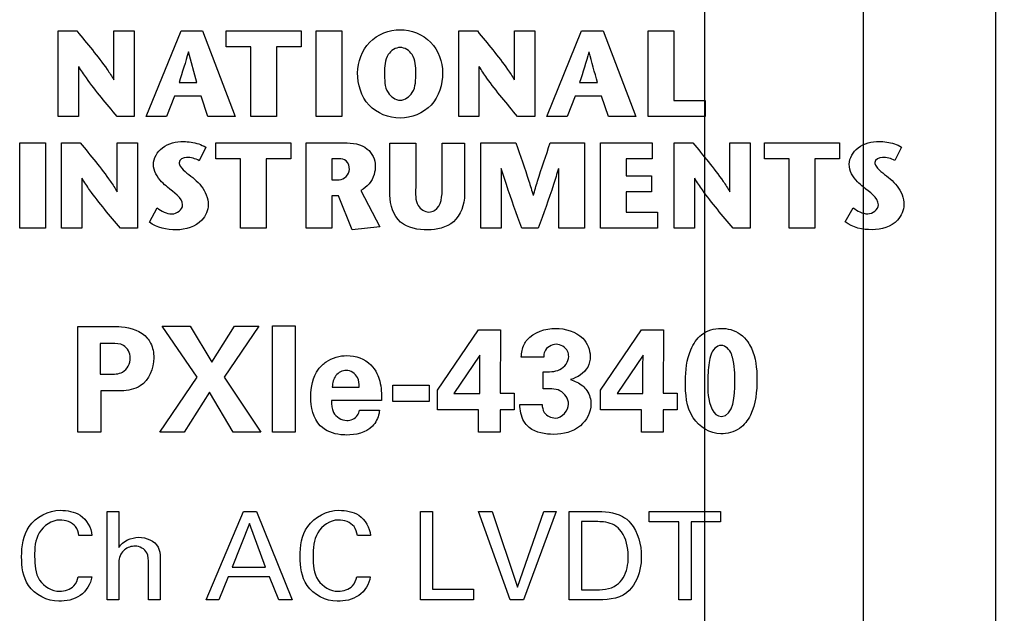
# Model space of a CAD drawing. Header units: inches. Extents: x 0 to 34, y 0 to 22.
# Tile 26 of 43: x 6.799 to 7.917, y 14.588 to 15.262. Entities that reach past the tile are written whole.
import ezdxf

# ---------------------------------------------------------------- set-up
doc = ezdxf.new("R2010")
doc.units = ezdxf.units.IN
doc.header["$LTSCALE"] = 1.87
doc.header["$MEASUREMENT"] = 0
doc.layers.get('0').update_dxf_attribs({"linetype": 'CONTINUOUS'})
doc.layers.add('DIMENSIONS', color=7, linetype='CONTINUOUS')
doc.styles.get("Standard").update_dxf_attribs({"font": 'txt', "width": 0.8})
doc.dimstyles.new('DIMSTYLE_2', dxfattribs={"dimtxt": 0.125, "dimasz": 0.18, "dimexe": 0.125, "dimexo": 0.0625, "dimgap": 0.03125, "dimtad": 0, "dimtih": 1, "dimtoh": 1, "dimlfac": 0.5, "dimzin": 4, "dimdsep": 46, "dimtxsty": 'STANDARD', "dimblk": '_FILLED', "dimblk1": '_FILLED', "dimblk2": '_FILLED', "dimcen": 0.09, "dimadec": 0, "dimazin": 0, "dimtp": 0.001, "dimtm": 0.001, "dimtfac": 1, "dimtofl": 0, "dimtmove": 0, "dimatfit": 3, "dimldrblk": '_FILLED', "dimfxl": 1, "dimtolj": 1, "dimtzin": 4, "dimarcsym": 0})

# ---------------------------------------------------------------- blocks, each defined once
blk = doc.blocks.new('*D14')
at = {"layer": 'DIMENSIONS', "color": 2, "linetype": 'CONTINUOUS'}
blk.add_line((7.7507, 15.8098), (8.6147, 15.8098), dxfattribs=at)
at = {"layer": 'DIMENSIONS', "color": 2, "linetype": 'CONTINUOUS', "insert": (8.6772, 15.8723), "char_height": 0.125, "width": 1.225, "attachment_point": 1, "line_spacing_factor": 0.9}
blk.add_mtext('4.82{\\Ftxt.shx;\\W1.000000;\\H0.125000; }[122.4]', dxfattribs=at)
blk = doc.blocks.new('_FILLED')
at = {"color": 0, "linetype": 'BYBLOCK'}
blk.add_solid([(0, 0), (-1, 0.1736), (-1, -0.1736)], dxfattribs=at)
blk = doc.blocks.new('*D30')
at = {"layer": 'DIMENSIONS', "color": 2, "linetype": 'CONTINUOUS'}
blk.add_line((7.5772, 14.5643), (7.5772, 16.7413), dxfattribs=at)
at = {"layer": 'DIMENSIONS', "color": 2, "linetype": 'CONTINUOUS', "insert": (7.5147, 16.8038), "char_height": 0.125, "width": 1.225, "attachment_point": 1, "rotation": 90, "line_spacing_factor": 0.9}
blk.add_mtext('2X .32{\\Ftxt.shx;\\W1.000000;\\H0.125000; }[8.1]', dxfattribs=at)
blk = doc.blocks.new('*D31')
at = {"layer": 'DIMENSIONS', "color": 2, "linetype": 'CONTINUOUS'}
blk.add_line((7.7572, 14.5643), (7.7572, 16.7413), dxfattribs=at)
at = {"layer": 'DIMENSIONS', "color": 2, "linetype": 'CONTINUOUS', "insert": (7.6947, 16.8038), "char_height": 0.125, "width": 1.325, "attachment_point": 1, "rotation": 90, "line_spacing_factor": 0.9}
blk.add_mtext('2X .41{\\Ftxt.shx;\\W1.000000;\\H0.125000; }[10.4]', dxfattribs=at)

msp = doc.modelspace()

# ---------------------------------------------------------------- linework, layer by layer
at = {"color": 7, "linetype": 'CONTINUOUS'}
msp.add_line((7.9072, 15.9938), (7.9072, 5.9858), dxfattribs=at)
at = {"color": 40, "linetype": 'CONTINUOUS'}
for p, q in [((6.8427, 15.1523), (6.8427, 15.2493)), ((6.8427, 15.2493), (6.8638, 15.2493)), ((6.9059, 15.1937), (6.9059, 15.2493)), ((6.9059, 15.2493), (6.9289, 15.2493)), ((6.9289, 15.2493), (6.9289, 15.1523)), ((6.9426, 15.1523), (6.9821, 15.2493)), ((6.9821, 15.2493), (7.0066, 15.2493)), ((7.0066, 15.2493), (7.0436, 15.1523)), ((7.0334, 15.2312), (7.0334, 15.2493)), ((7.0334, 15.2493), (7.1186, 15.2493)), ((7.1186, 15.2493), (7.1186, 15.2312)), ((7.1354, 15.1523), (7.1354, 15.2493)), ((7.1354, 15.2493), (7.1647, 15.2493)), ((7.1647, 15.2493), (7.1647, 15.1523)), ((7.2975, 15.1523), (7.2975, 15.2493)), ((7.2975, 15.2493), (7.3187, 15.2493)), ((7.3609, 15.1937), (7.3609, 15.2493)), ((7.3609, 15.2493), (7.3839, 15.2493)), ((7.3839, 15.2493), (7.3839, 15.1523)), ((7.3976, 15.1523), (7.4371, 15.2493)), ((7.4371, 15.2493), (7.4617, 15.2493)), ((7.4617, 15.2493), (7.4985, 15.1523)), ((7.5128, 15.1523), (7.5128, 15.2493)), ((7.5128, 15.2493), (7.542, 15.2493)), ((7.542, 15.2493), (7.542, 15.1705)), ((7.0001, 15.1908), (6.9907, 15.2255)), ((7.0614, 15.2312), (7.0334, 15.2312)), ((7.0614, 15.1523), (7.0614, 15.2312)), ((7.0906, 15.2312), (7.0906, 15.1523)), ((7.1186, 15.2312), (7.0906, 15.2312)), ((6.8656, 15.2091), (6.8656, 15.1523)), ((7.3205, 15.2091), (7.3205, 15.1523)), ((6.9798, 15.1908), (7.0001, 15.1908)), ((7.4348, 15.1908), (7.4552, 15.1908)), ((6.9748, 15.1754), (6.9655, 15.1523)), ((7.0048, 15.1754), (6.9748, 15.1754)), ((7.0125, 15.1523), (7.0048, 15.1754)), ((7.4298, 15.1754), (7.4205, 15.1523)), ((7.4598, 15.1754), (7.4298, 15.1754)), ((7.4675, 15.1523), (7.4598, 15.1754)), ((7.542, 15.1705), (7.5775, 15.1705)), ((7.5775, 15.1705), (7.5775, 15.1523)), ((6.8656, 15.1523), (6.8427, 15.1523)), ((6.9289, 15.1523), (6.9094, 15.1523)), ((6.9655, 15.1523), (6.9426, 15.1523)), ((7.0436, 15.1523), (7.0125, 15.1523)), ((7.0906, 15.1523), (7.0614, 15.1523)), ((7.1647, 15.1523), (7.1354, 15.1523)), ((7.3205, 15.1523), (7.2975, 15.1523)), ((7.3839, 15.1523), (7.3643, 15.1523)), ((7.4205, 15.1523), (7.3976, 15.1523)), ((7.4985, 15.1523), (7.4675, 15.1523)), ((7.5775, 15.1523), (7.5128, 15.1523)), ((6.7988, 15.0252), (6.7988, 15.1223)), ((6.7988, 15.1223), (6.828, 15.1223)), ((6.828, 15.1223), (6.828, 15.0252)), ((6.8464, 15.0252), (6.8464, 15.1223)), ((6.8464, 15.1223), (6.8676, 15.1223)), ((6.9097, 15.0667), (6.9097, 15.1223)), ((6.9097, 15.1223), (6.9327, 15.1223)), ((6.9327, 15.1223), (6.9327, 15.0252)), ((7.0216, 15.1041), (7.0216, 15.1223)), ((7.0216, 15.1223), (7.1068, 15.1223)), ((7.1068, 15.1223), (7.1068, 15.1041)), ((7.1242, 15.0252), (7.1242, 15.1223)), ((7.1242, 15.1223), (7.1674, 15.1223)), ((7.2194, 15.0628), (7.2194, 15.1221)), ((7.2194, 15.1221), (7.2486, 15.1221)), ((7.2486, 15.1221), (7.2486, 15.0714)), ((7.2788, 15.0718), (7.2788, 15.1221)), ((7.2788, 15.1221), (7.3041, 15.1221)), ((7.3041, 15.1221), (7.3041, 15.0635)), ((7.3227, 15.0252), (7.3227, 15.1223)), ((7.3227, 15.1223), (7.3623, 15.1223)), ((7.4015, 15.1223), (7.4403, 15.1223)), ((7.4403, 15.1223), (7.4403, 15.0252)), ((7.4584, 15.0252), (7.4584, 15.1222)), ((7.4584, 15.1222), (7.5173, 15.1222)), ((7.5173, 15.1222), (7.5173, 15.1041)), ((7.5423, 15.0252), (7.5423, 15.1223)), ((7.5423, 15.1223), (7.5635, 15.1223)), ((7.6056, 15.0667), (7.6056, 15.1223)), ((7.6056, 15.1223), (7.6287, 15.1223)), ((7.6287, 15.1223), (7.6287, 15.0252)), ((7.6449, 15.1041), (7.6449, 15.1223)), ((7.6449, 15.1223), (7.7302, 15.1223)), ((7.7302, 15.1223), (7.7302, 15.1041)), ((7.0101, 15.1173), (7.0026, 15.102)), ((7.8004, 15.1174), (7.7929, 15.1022)), ((7.0496, 15.1041), (7.0216, 15.1041)), ((7.0496, 15.0252), (7.0496, 15.1041)), ((7.0788, 15.1041), (7.0788, 15.0252)), ((7.1068, 15.1041), (7.0788, 15.1041)), ((7.1535, 15.1041), (7.1535, 15.0803)), ((7.1612, 15.1041), (7.1535, 15.1041)), ((7.4877, 15.1041), (7.4877, 15.085)), ((7.5173, 15.1041), (7.4877, 15.1041)), ((7.6729, 15.1041), (7.6449, 15.1041)), ((7.6729, 15.0252), (7.6729, 15.1041)), ((7.7021, 15.1041), (7.7021, 15.0252)), ((7.7302, 15.1041), (7.7021, 15.1041)), ((7.3456, 15.0932), (7.3456, 15.0252)), ((7.4111, 15.0252), (7.4111, 15.0932)), ((6.8694, 15.0821), (6.8694, 15.0252)), ((7.1535, 15.0803), (7.1618, 15.0803)), ((7.4877, 15.085), (7.5166, 15.085)), ((7.5166, 15.085), (7.5166, 15.0668)), ((7.5653, 15.0821), (7.5653, 15.0252)), ((7.1864, 15.0683), (7.2078, 15.0268)), ((7.4877, 15.0668), (7.4877, 15.0434)), ((7.5166, 15.0668), (7.4877, 15.0668)), ((7.1535, 15.062), (7.1535, 15.0252)), ((7.161, 15.062), (7.1535, 15.062)), ((7.1765, 15.0236), (7.161, 15.062)), ((6.9462, 15.0323), (6.955, 15.0484)), ((7.4877, 15.0434), (7.5232, 15.0434)), ((7.5232, 15.0434), (7.5232, 15.0252)), ((7.7366, 15.0325), (7.7454, 15.0485)), ((6.828, 15.0252), (6.7988, 15.0252)), ((6.8694, 15.0252), (6.8464, 15.0252)), ((6.9327, 15.0252), (6.9132, 15.0252)), ((7.0788, 15.0252), (7.0496, 15.0252)), ((7.1535, 15.0252), (7.1242, 15.0252)), ((7.2078, 15.0268), (7.1765, 15.0236)), ((7.3456, 15.0252), (7.3227, 15.0252)), ((7.3878, 15.0252), (7.3693, 15.0252)), ((7.4403, 15.0252), (7.4111, 15.0252)), ((7.5232, 15.0252), (7.4584, 15.0252)), ((7.5653, 15.0252), (7.5423, 15.0252)), ((7.6287, 15.0252), (7.6091, 15.0252)), ((7.7021, 15.0252), (7.6729, 15.0252)), ((6.8648, 14.7937), (6.8648, 14.9138)), ((6.8648, 14.9138), (6.9019, 14.9138)), ((7.0003, 14.856), (6.9608, 14.9141)), ((6.9608, 14.9141), (6.9926, 14.9141)), ((6.9926, 14.9141), (7.0169, 14.8732)), ((7.0169, 14.8732), (7.0429, 14.9141)), ((7.0706, 14.9141), (7.0309, 14.8562)), ((7.0429, 14.9141), (7.0706, 14.9141)), ((7.0861, 14.7937), (7.0861, 14.9145)), ((7.0861, 14.9145), (7.1119, 14.9145)), ((7.1119, 14.9145), (7.1119, 14.7937)), ((7.2733, 14.8415), (7.3199, 14.91)), ((7.3199, 14.91), (7.3448, 14.91)), ((7.3448, 14.91), (7.3446, 14.8382)), ((7.4587, 14.8415), (7.5053, 14.91)), ((7.5053, 14.91), (7.5301, 14.91)), ((7.5301, 14.91), (7.5299, 14.8382)), ((6.8903, 14.8943), (6.8903, 14.8597)), ((6.9033, 14.8943), (6.8903, 14.8943)), ((7.3216, 14.8812), (7.292, 14.8377)), ((7.3213, 14.8683), (7.3216, 14.8812)), ((7.394, 14.879), (7.3685, 14.879)), ((7.5069, 14.8812), (7.4773, 14.8377)), ((7.5066, 14.8683), (7.5069, 14.8812)), ((7.3213, 14.8377), (7.3213, 14.8683)), ((7.5066, 14.8377), (7.5066, 14.8683)), ((6.8903, 14.8597), (6.9006, 14.8597)), ((6.958, 14.7937), (7.0003, 14.856)), ((7.0309, 14.8562), (7.0729, 14.7937)), ((7.3936, 14.8428), (7.3936, 14.8623)), ((7.1539, 14.845), (7.1845, 14.845)), ((7.2225, 14.8284), (7.2225, 14.8472)), ((7.2225, 14.8472), (7.2638, 14.8472)), ((7.2638, 14.8472), (7.2638, 14.8284)), ((7.2733, 14.819), (7.2733, 14.8415)), ((7.4587, 14.819), (7.4587, 14.8415)), ((6.8909, 14.8405), (6.8909, 14.7937)), ((6.9084, 14.8405), (6.8909, 14.8405)), ((7.0144, 14.839), (6.9856, 14.7937)), ((7.0413, 14.7937), (7.0144, 14.839)), ((7.292, 14.8377), (7.3213, 14.8377)), ((7.3446, 14.8382), (7.3604, 14.8382)), ((7.3604, 14.8382), (7.3604, 14.819)), ((7.4773, 14.8377), (7.5066, 14.8377)), ((7.5299, 14.8382), (7.5458, 14.8382)), ((7.5458, 14.8382), (7.5458, 14.819)), ((7.2096, 14.8295), (7.1531, 14.8295)), ((7.2638, 14.8284), (7.2225, 14.8284)), ((7.3199, 14.819), (7.2733, 14.819)), ((7.3199, 14.7937), (7.3199, 14.819)), ((7.3446, 14.819), (7.3446, 14.7937)), ((7.3604, 14.819), (7.3446, 14.819)), ((7.367, 14.8253), (7.3923, 14.8253)), ((7.5053, 14.819), (7.4587, 14.819)), ((7.5053, 14.7937), (7.5053, 14.819)), ((7.5299, 14.819), (7.5299, 14.7937)), ((7.5458, 14.819), (7.5299, 14.819)), ((7.1849, 14.8187), (7.2074, 14.8187)), ((6.8909, 14.7937), (6.8648, 14.7937)), ((6.9856, 14.7937), (6.958, 14.7937)), ((7.0729, 14.7937), (7.0413, 14.7937)), ((7.1119, 14.7937), (7.0861, 14.7937)), ((7.3446, 14.7937), (7.3199, 14.7937)), ((7.5299, 14.7937), (7.5053, 14.7937)), ((6.8982, 14.6032), (6.8982, 14.7035)), ((6.8982, 14.7035), (6.9114, 14.7035)), ((6.9114, 14.7035), (6.9114, 14.6627)), ((7.0107, 14.6032), (7.0529, 14.7036)), ((7.0529, 14.7036), (7.0678, 14.7036)), ((7.0678, 14.7036), (7.1084, 14.6032)), ((7.2539, 14.6032), (7.2539, 14.7036)), ((7.2539, 14.7036), (7.2676, 14.7036)), ((7.2676, 14.7036), (7.2676, 14.6156)), ((7.3558, 14.6032), (7.3201, 14.7036)), ((7.3201, 14.7036), (7.3355, 14.7036)), ((7.3355, 14.7036), (7.3641, 14.6178)), ((7.3641, 14.6178), (7.3941, 14.7036)), ((7.4081, 14.7036), (7.3711, 14.6032)), ((7.3941, 14.7036), (7.4081, 14.7036)), ((7.4231, 14.6032), (7.4231, 14.7036)), ((7.4231, 14.7036), (7.4521, 14.7036)), ((7.514, 14.6918), (7.514, 14.7036)), ((7.514, 14.7036), (7.595, 14.7036)), ((7.595, 14.7036), (7.595, 14.6918)), ((7.0598, 14.6899), (7.0403, 14.6406)), ((7.0782, 14.6406), (7.0598, 14.6899)), ((7.4369, 14.6921), (7.4369, 14.6146)), ((7.4536, 14.6921), (7.4369, 14.6921)), ((7.5477, 14.6918), (7.514, 14.6918)), ((7.5477, 14.6032), (7.5477, 14.6918)), ((7.5614, 14.6918), (7.5614, 14.6032)), ((7.595, 14.6918), (7.5614, 14.6918)), ((6.8809, 14.6765), (6.866, 14.6765)), ((7.1973, 14.6765), (7.1824, 14.6765)), ((6.9114, 14.6402), (6.9114, 14.6032)), ((6.945, 14.6032), (6.945, 14.6445)), ((6.9584, 14.6469), (6.9584, 14.6032)), ((7.0403, 14.6406), (7.0782, 14.6406)), ((6.8653, 14.6296), (6.8806, 14.6296)), ((7.0358, 14.6294), (7.025, 14.6032)), ((7.0824, 14.6294), (7.0358, 14.6294)), ((7.0933, 14.6032), (7.0824, 14.6294)), ((7.1817, 14.6296), (7.197, 14.6296)), ((7.2676, 14.6156), (7.3143, 14.6156)), ((7.3143, 14.6156), (7.3143, 14.6032)), ((7.4369, 14.6146), (7.4506, 14.6146)), ((6.9114, 14.6032), (6.8982, 14.6032)), ((6.9584, 14.6032), (6.945, 14.6032)), ((7.025, 14.6032), (7.0107, 14.6032)), ((7.1084, 14.6032), (7.0933, 14.6032)), ((7.3143, 14.6032), (7.2539, 14.6032)), ((7.3711, 14.6032), (7.3558, 14.6032)), ((7.4513, 14.6032), (7.4231, 14.6032)), ((7.5614, 14.6032), (7.5477, 14.6032))]:
    msp.add_line(p, q, dxfattribs=at)
for points, knots in [([(6.8638, 15.2493), (6.8755, 15.235), (6.8904, 15.2172), (6.9035, 15.1979), (6.9057, 15.1937)], [0, 0, 0, 0, 0.798973, 1, 1, 1, 1]), ([(7.1827, 15.2017), (7.1827, 15.2142), (7.1922, 15.2405), (7.2185, 15.2508), (7.231, 15.2508)], [0, 0, 0, 0, 0.499077, 1, 1, 1, 1]), ([(7.231, 15.2508), (7.2434, 15.2508), (7.2697, 15.2405), (7.2792, 15.2142), (7.2792, 15.2017)], [0, 0, 0, 0, 0.500589, 1, 1, 1, 1]), ([(7.3187, 15.2493), (7.3304, 15.235), (7.3453, 15.2172), (7.3584, 15.1979), (7.3605, 15.1937)], [0, 0, 0, 0, 0.799129, 1, 1, 1, 1]), ([(7.231, 15.2306), (7.2257, 15.2306), (7.2134, 15.2223), (7.2133, 15.2088), (7.2133, 15.2017)], [0, 0, 0, 0, 0.424661, 1, 1, 1, 1]), ([(7.2487, 15.2017), (7.2487, 15.2088), (7.2486, 15.2223), (7.2362, 15.2306), (7.231, 15.2306)], [0, 0, 0, 0, 0.575036, 1, 1, 1, 1]), ([(6.9094, 15.1523), (6.8975, 15.1666), (6.882, 15.1848), (6.8685, 15.2046), (6.8659, 15.2091)], [0, 0, 0, 0, 0.779649, 1, 1, 1, 1]), ([(7.231, 15.1504), (7.2182, 15.1504), (7.1906, 15.161), (7.1827, 15.1888), (7.1827, 15.2017)], [0, 0, 0, 0, 0.497222, 1, 1, 1, 1]), ([(7.2133, 15.2017), (7.2133, 15.1941), (7.2128, 15.1801), (7.2256, 15.1707), (7.231, 15.1707)], [0, 0, 0, 0, 0.583244, 1, 1, 1, 1]), ([(7.231, 15.1707), (7.2364, 15.1707), (7.2491, 15.1801), (7.2487, 15.1941), (7.2487, 15.2017)], [0, 0, 0, 0, 0.416437, 1, 1, 1, 1]), ([(7.2792, 15.2017), (7.2792, 15.1888), (7.2713, 15.1611), (7.2437, 15.1504), (7.231, 15.1504)], [0, 0, 0, 0, 0.503024, 1, 1, 1, 1]), ([(7.3643, 15.1523), (7.3524, 15.1666), (7.3369, 15.1848), (7.3234, 15.2045), (7.3208, 15.2091)], [0, 0, 0, 0, 0.779934, 1, 1, 1, 1]), ([(6.8676, 15.1223), (6.8793, 15.1079), (6.8942, 15.0901), (6.9072, 15.0708), (6.9094, 15.0667)], [0, 0, 0, 0, 0.798803, 1, 1, 1, 1]), ([(6.9508, 15.0978), (6.9508, 15.1049), (6.9601, 15.1203), (6.9765, 15.1238), (6.9848, 15.1238)], [0, 0, 0, 0, 0.46144, 1, 1, 1, 1]), ([(6.9848, 15.1238), (6.9877, 15.1238), (6.9964, 15.123), (7.0052, 15.1205), (7.0101, 15.1173)], [0, 0, 0, 0, 0.331681, 1, 1, 1, 1]), ([(7.1674, 15.1223), (7.1765, 15.1223), (7.1945, 15.1203), (7.2027, 15.1033), (7.2027, 15.0963)], [0, 0, 0, 0, 0.563686, 1, 1, 1, 1]), ([(7.3623, 15.1223), (7.3674, 15.1079), (7.3744, 15.0881), (7.3805, 15.068), (7.3821, 15.0625)], [0, 0, 0, 0, 0.729141, 1, 1, 1, 1]), ([(7.3823, 15.0625), (7.3838, 15.068), (7.3897, 15.0881), (7.3966, 15.1078), (7.4015, 15.1223)], [0, 0, 0, 0, 0.270781, 1, 1, 1, 1]), ([(7.5635, 15.1223), (7.5752, 15.1079), (7.5901, 15.0901), (7.6032, 15.0708), (7.6054, 15.0667)], [0, 0, 0, 0, 0.798891, 1, 1, 1, 1]), ([(7.7411, 15.0979), (7.7411, 15.105), (7.7504, 15.1204), (7.7667, 15.1239), (7.775, 15.1239)], [0, 0, 0, 0, 0.462572, 1, 1, 1, 1]), ([(7.775, 15.1239), (7.7779, 15.1239), (7.7867, 15.1231), (7.7955, 15.1205), (7.8004, 15.1174)], [0, 0, 0, 0, 0.331082, 1, 1, 1, 1]), ([(6.9798, 15.0997), (6.9798, 15.0983), (6.9839, 15.0901), (6.992, 15.0861), (6.9974, 15.0811)], [0, 0, 0, 0, 0.161602, 1, 1, 1, 1]), ([(7.1734, 15.0922), (7.1734, 15.0956), (7.1713, 15.103), (7.1641, 15.1041), (7.1612, 15.1041)], [0, 0, 0, 0, 0.538426, 1, 1, 1, 1]), ([(7.7701, 15.0998), (7.7701, 15.0984), (7.7742, 15.0902), (7.7824, 15.0862), (7.7877, 15.0813)], [0, 0, 0, 0, 0.161896, 1, 1, 1, 1]), ([(6.9669, 15.0718), (6.9646, 15.0738), (6.9566, 15.0803), (6.9508, 15.0905), (6.9508, 15.0978)], [0, 0, 0, 0, 0.294403, 1, 1, 1, 1]), ([(7.2027, 15.0963), (7.2027, 15.093), (7.2016, 15.0817), (7.1934, 15.0718), (7.1864, 15.0683)], [0, 0, 0, 0, 0.300673, 1, 1, 1, 1]), ([(7.3693, 15.0252), (7.3632, 15.0417), (7.3549, 15.0642), (7.3478, 15.087), (7.3459, 15.0932)], [0, 0, 0, 0, 0.732625, 1, 1, 1, 1]), ([(7.4108, 15.0932), (7.409, 15.087), (7.4019, 15.0642), (7.3938, 15.0417), (7.3878, 15.0252)], [0, 0, 0, 0, 0.267412, 1, 1, 1, 1]), ([(7.7572, 15.072), (7.7549, 15.074), (7.747, 15.0804), (7.7411, 15.0906), (7.7411, 15.0979)], [0, 0, 0, 0, 0.294976, 1, 1, 1, 1]), ([(6.9132, 15.0252), (6.9013, 15.0396), (6.8857, 15.0577), (6.8723, 15.0775), (6.8696, 15.0821)], [0, 0, 0, 0, 0.780113, 1, 1, 1, 1]), ([(6.9974, 15.0811), (7.0001, 15.0786), (7.0082, 15.0709), (7.0129, 15.0595), (7.0129, 15.052)], [0, 0, 0, 0, 0.331286, 1, 1, 1, 1]), ([(7.6091, 15.0252), (7.5972, 15.0396), (7.5817, 15.0578), (7.5682, 15.0775), (7.5656, 15.0821)], [0, 0, 0, 0, 0.779764, 1, 1, 1, 1]), ([(7.7877, 15.0813), (7.7904, 15.0787), (7.7985, 15.071), (7.8032, 15.0596), (7.8032, 15.0521)], [0, 0, 0, 0, 0.330917, 1, 1, 1, 1]), ([(7.2486, 15.0714), (7.2486, 15.0645), (7.2471, 15.0516), (7.2589, 15.0437), (7.2636, 15.0437)], [0, 0, 0, 0, 0.592903, 1, 1, 1, 1]), ([(7.2636, 15.0437), (7.2658, 15.0437), (7.2777, 15.0471), (7.2788, 15.0625), (7.2788, 15.0718)], [0, 0, 0, 0, 0.195487, 1, 1, 1, 1]), ([(7.2622, 15.0234), (7.2516, 15.0234), (7.2271, 15.0273), (7.2194, 15.0518), (7.2194, 15.0628)], [0, 0, 0, 0, 0.4928, 1, 1, 1, 1]), ([(7.3041, 15.0635), (7.3041, 15.0524), (7.296, 15.0285), (7.2724, 15.0234), (7.2622, 15.0234)], [0, 0, 0, 0, 0.521585, 1, 1, 1, 1]), ([(7.0129, 15.052), (7.0129, 15.0457), (7.0055, 15.0287), (6.987, 15.0235), (6.9767, 15.0235)], [0, 0, 0, 0, 0.378302, 1, 1, 1, 1]), ([(7.8032, 15.0521), (7.8032, 15.0458), (7.7958, 15.0288), (7.7774, 15.0236), (7.7671, 15.0236)], [0, 0, 0, 0, 0.378598, 1, 1, 1, 1]), ([(6.9019, 14.9138), (6.9061, 14.9138), (6.9207, 14.9138), (6.9369, 14.9088), (6.9438, 14.9006)], [0, 0, 0, 0, 0.279672, 1, 1, 1, 1]), ([(7.4076, 14.9115), (7.4185, 14.9115), (7.4389, 14.9063), (7.4468, 14.8872), (7.4468, 14.8798)], [0, 0, 0, 0, 0.594727, 1, 1, 1, 1]), ([(7.555, 14.8515), (7.555, 14.8636), (7.5572, 14.8831), (7.5721, 14.907), (7.5877, 14.9116), (7.5954, 14.9116)], [0, 0, 0, 0, 0.452, 0.711874, 1, 1, 1, 1]), ([(7.5954, 14.9116), (7.5991, 14.9116), (7.6108, 14.9103), (7.6213, 14.9029), (7.6258, 14.8963)], [0, 0, 0, 0, 0.318745, 1, 1, 1, 1]), ([(6.9438, 14.9006), (6.9452, 14.8988), (6.9497, 14.8921), (6.9511, 14.8838), (6.9511, 14.8782)], [0, 0, 0, 0, 0.292212, 1, 1, 1, 1]), ([(7.3685, 14.879), (7.3689, 14.8839), (7.37, 14.891), (7.3739, 14.897), (7.3753, 14.8986)], [0, 0, 0, 0, 0.696933, 1, 1, 1, 1]), ([(6.9244, 14.878), (6.9244, 14.8834), (6.9187, 14.8947), (6.9078, 14.8943), (6.9033, 14.8943)], [0, 0, 0, 0, 0.547111, 1, 1, 1, 1]), ([(7.4081, 14.8935), (7.403, 14.8935), (7.3949, 14.8886), (7.394, 14.8811), (7.394, 14.879)], [0, 0, 0, 0, 0.703433, 1, 1, 1, 1]), ([(7.4224, 14.8796), (7.4224, 14.8817), (7.4214, 14.8891), (7.4132, 14.8935), (7.4081, 14.8935)], [0, 0, 0, 0, 0.286796, 1, 1, 1, 1]), ([(7.6083, 14.8788), (7.608, 14.88), (7.6065, 14.886), (7.6007, 14.8923), (7.5956, 14.8923)], [0, 0, 0, 0, 0.188144, 1, 1, 1, 1]), ([(7.6258, 14.8963), (7.6273, 14.894), (7.6347, 14.8814), (7.6362, 14.8661), (7.6362, 14.8543)], [0, 0, 0, 0, 0.190831, 1, 1, 1, 1]), ([(6.9006, 14.8597), (6.9057, 14.8597), (6.918, 14.8592), (6.9244, 14.8719), (6.9244, 14.878)], [0, 0, 0, 0, 0.454034, 1, 1, 1, 1]), ([(7.1706, 14.8807), (7.1803, 14.8807), (7.1951, 14.8755), (7.2028, 14.8639), (7.2046, 14.8603)], [0, 0, 0, 0, 0.709051, 1, 1, 1, 1]), ([(7.3936, 14.8623), (7.3999, 14.8625), (7.4129, 14.8613), (7.4224, 14.8737), (7.4224, 14.8796)], [0, 0, 0, 0, 0.514788, 1, 1, 1, 1]), ([(7.4468, 14.8798), (7.4468, 14.8757), (7.4444, 14.863), (7.4322, 14.8557), (7.4244, 14.8535)], [0, 0, 0, 0, 0.33942, 1, 1, 1, 1]), ([(7.5841, 14.8823), (7.5831, 14.8792), (7.5809, 14.8684), (7.5803, 14.8575), (7.5803, 14.8498)], [0, 0, 0, 0, 0.302393, 1, 1, 1, 1]), ([(7.1295, 14.8338), (7.1295, 14.8447), (7.1327, 14.8608), (7.1436, 14.8713), (7.147, 14.8737)], [0, 0, 0, 0, 0.728594, 1, 1, 1, 1]), ([(7.1698, 14.8638), (7.1654, 14.8638), (7.1559, 14.8592), (7.1542, 14.8496), (7.1539, 14.845)], [0, 0, 0, 0, 0.488836, 1, 1, 1, 1]), ([(7.1845, 14.845), (7.1845, 14.8487), (7.184, 14.8578), (7.1748, 14.8638), (7.1698, 14.8638)], [0, 0, 0, 0, 0.423397, 1, 1, 1, 1]), ([(7.2046, 14.8603), (7.2059, 14.8576), (7.2096, 14.8476), (7.2099, 14.8369), (7.2096, 14.8295)], [0, 0, 0, 0, 0.29427, 1, 1, 1, 1]), ([(7.6362, 14.8543), (7.6362, 14.8403), (7.6346, 14.8188), (7.6171, 14.7953), (7.6024, 14.7919), (7.5951, 14.7919)], [0, 0, 0, 0, 0.50212, 0.736877, 1, 1, 1, 1]), ([(6.9358, 14.8462), (6.9295, 14.8422), (6.9196, 14.8406), (6.9103, 14.8405), (6.9084, 14.8405)], [0, 0, 0, 0, 0.796599, 1, 1, 1, 1]), ([(7.4223, 14.8257), (7.4223, 14.8316), (7.4132, 14.8445), (7.3999, 14.8428), (7.3936, 14.8428)], [0, 0, 0, 0, 0.484922, 1, 1, 1, 1]), ([(7.4383, 14.8463), (7.4401, 14.8448), (7.4455, 14.839), (7.4477, 14.8309), (7.4477, 14.8255)], [0, 0, 0, 0, 0.311289, 1, 1, 1, 1]), ([(7.5951, 14.7919), (7.583, 14.7919), (7.5564, 14.8091), (7.555, 14.8374), (7.555, 14.8515)], [0, 0, 0, 0, 0.460403, 1, 1, 1, 1]), ([(7.5803, 14.8498), (7.5803, 14.845), (7.5802, 14.8322), (7.5864, 14.8115), (7.5958, 14.8115)], [0, 0, 0, 0, 0.337693, 1, 1, 1, 1]), ([(7.1531, 14.8295), (7.1531, 14.825), (7.1532, 14.814), (7.1644, 14.807), (7.1703, 14.807)], [0, 0, 0, 0, 0.433447, 1, 1, 1, 1]), ([(7.3776, 14.799), (7.3752, 14.801), (7.3688, 14.8085), (7.367, 14.8187), (7.367, 14.8253)], [0, 0, 0, 0, 0.318552, 1, 1, 1, 1]), ([(7.3923, 14.8253), (7.3924, 14.8222), (7.3937, 14.8139), (7.4026, 14.8098), (7.4073, 14.8098)], [0, 0, 0, 0, 0.399942, 1, 1, 1, 1]), ([(7.4477, 14.8255), (7.4477, 14.8164), (7.4372, 14.7963), (7.4162, 14.7912), (7.4056, 14.7912)], [0, 0, 0, 0, 0.462889, 1, 1, 1, 1]), ([(7.1703, 14.807), (7.1748, 14.807), (7.1822, 14.8102), (7.1844, 14.8167), (7.1849, 14.8187)], [0, 0, 0, 0, 0.685186, 1, 1, 1, 1]), ([(7.2074, 14.8187), (7.2073, 14.8175), (7.2066, 14.8108), (7.2032, 14.8044), (7.1994, 14.8004)], [0, 0, 0, 0, 0.176933, 1, 1, 1, 1]), ([(7.1699, 14.7905), (7.1678, 14.7905), (7.1573, 14.7911), (7.1462, 14.7949), (7.1403, 14.801)], [0, 0, 0, 0, 0.202108, 1, 1, 1, 1]), ([(6.801, 14.6523), (6.801, 14.6641), (6.8046, 14.6911), (6.8316, 14.705), (6.8449, 14.705)], [0, 0, 0, 0, 0.469721, 1, 1, 1, 1]), ([(6.8449, 14.705), (6.8527, 14.705), (6.8703, 14.7023), (6.8802, 14.6853), (6.8809, 14.6765)], [0, 0, 0, 0, 0.469026, 1, 1, 1, 1]), ([(7.1174, 14.6523), (7.1174, 14.6641), (7.121, 14.6911), (7.148, 14.705), (7.1613, 14.705)], [0, 0, 0, 0, 0.469753, 1, 1, 1, 1]), ([(7.1613, 14.705), (7.1691, 14.705), (7.1867, 14.7023), (7.1966, 14.6853), (7.1973, 14.6765)], [0, 0, 0, 0, 0.468893, 1, 1, 1, 1]), ([(7.4521, 14.7036), (7.4627, 14.7036), (7.4785, 14.7032), (7.49, 14.6936), (7.4926, 14.6905)], [0, 0, 0, 0, 0.728895, 1, 1, 1, 1]), ([(6.8443, 14.6939), (6.8352, 14.6939), (6.8165, 14.6811), (6.8158, 14.6616), (6.8158, 14.6525)], [0, 0, 0, 0, 0.499846, 1, 1, 1, 1]), ([(6.866, 14.6765), (6.8655, 14.68), (6.8624, 14.6903), (6.8508, 14.6939), (6.8443, 14.6939)], [0, 0, 0, 0, 0.355939, 1, 1, 1, 1]), ([(7.1607, 14.6939), (7.1516, 14.6939), (7.1329, 14.6811), (7.1322, 14.6616), (7.1322, 14.6525)], [0, 0, 0, 0, 0.499812, 1, 1, 1, 1]), ([(7.1824, 14.6765), (7.1818, 14.68), (7.1788, 14.6903), (7.1672, 14.6939), (7.1607, 14.6939)], [0, 0, 0, 0, 0.355943, 1, 1, 1, 1]), ([(7.4803, 14.6833), (7.4758, 14.6883), (7.4659, 14.692), (7.4564, 14.6921), (7.4536, 14.6921)], [0, 0, 0, 0, 0.704232, 1, 1, 1, 1]), ([(7.4901, 14.652), (7.4901, 14.6537), (7.4896, 14.6646), (7.4866, 14.6764), (7.4803, 14.6833)], [0, 0, 0, 0, 0.151939, 1, 1, 1, 1]), ([(6.93, 14.6643), (6.9279, 14.6643), (6.9213, 14.6634), (6.9157, 14.6588), (6.9136, 14.655)], [0, 0, 0, 0, 0.332808, 1, 1, 1, 1]), ([(6.945, 14.6445), (6.945, 14.6486), (6.9453, 14.6586), (6.9351, 14.6643), (6.93, 14.6643)], [0, 0, 0, 0, 0.449462, 1, 1, 1, 1]), ([(6.956, 14.6632), (6.9564, 14.6624), (6.9585, 14.6573), (6.9584, 14.6516), (6.9584, 14.6469)], [0, 0, 0, 0, 0.149937, 1, 1, 1, 1]), ([(6.8431, 14.6017), (6.8302, 14.6017), (6.804, 14.6151), (6.801, 14.6411), (6.801, 14.6523)], [0, 0, 0, 0, 0.536109, 1, 1, 1, 1]), ([(6.8158, 14.6525), (6.8158, 14.6433), (6.8167, 14.6239), (6.8355, 14.6131), (6.8442, 14.6131)], [0, 0, 0, 0, 0.512218, 1, 1, 1, 1]), ([(7.1595, 14.6017), (7.1466, 14.6017), (7.1204, 14.6151), (7.1174, 14.6411), (7.1174, 14.6523)], [0, 0, 0, 0, 0.536048, 1, 1, 1, 1]), ([(7.1322, 14.6525), (7.1322, 14.6433), (7.1331, 14.6239), (7.1519, 14.6131), (7.1606, 14.6131)], [0, 0, 0, 0, 0.512343, 1, 1, 1, 1]), ([(7.4769, 14.6202), (7.4798, 14.6224), (7.4879, 14.6314), (7.4901, 14.6439), (7.4901, 14.652)], [0, 0, 0, 0, 0.312931, 1, 1, 1, 1]), ([(7.5049, 14.6526), (7.5049, 14.6477), (7.5036, 14.6327), (7.4962, 14.6178), (7.4882, 14.6114)], [0, 0, 0, 0, 0.326917, 1, 1, 1, 1]), ([(6.8806, 14.6296), (6.8797, 14.6213), (6.8693, 14.6049), (6.8515, 14.6017), (6.8431, 14.6017)], [0, 0, 0, 0, 0.497526, 1, 1, 1, 1]), ([(7.197, 14.6296), (7.1961, 14.6213), (7.1857, 14.6049), (7.1679, 14.6017), (7.1595, 14.6017)], [0, 0, 0, 0, 0.497363, 1, 1, 1, 1])]:
    msp.add_open_spline(points, degree=3, knots=knots, dxfattribs=at)
for points in [[(6.9904, 15.2255), (6.9873, 15.2138), (6.9834, 15.2024), (6.9798, 15.1908)], [(7.4454, 15.2255), (7.4423, 15.2138), (7.4384, 15.2024), (7.4348, 15.1908)], [(7.4552, 15.1908), (7.4519, 15.2024), (7.4486, 15.2139), (7.4457, 15.2255)], [(6.9883, 15.1057), (6.9848, 15.1057), (6.9798, 15.1032), (6.9798, 15.0997)], [(7.0026, 15.102), (6.9984, 15.1046), (6.9932, 15.1057), (6.9883, 15.1057)], [(7.7787, 15.1058), (7.7752, 15.1058), (7.7701, 15.1033), (7.7701, 15.0998)], [(7.7929, 15.1022), (7.7887, 15.1047), (7.7836, 15.1058), (7.7787, 15.1058)], [(7.1618, 15.0803), (7.1674, 15.0803), (7.1734, 15.0867), (7.1734, 15.0922)], [(6.9839, 15.0517), (6.9839, 15.0605), (6.9735, 15.066), (6.9669, 15.0718)], [(7.7742, 15.0518), (7.7742, 15.0606), (7.7638, 15.0662), (7.7572, 15.072)], [(6.955, 15.0484), (6.9598, 15.0448), (6.9657, 15.0416), (6.9717, 15.0416)], [(6.9717, 15.0416), (6.977, 15.0416), (6.9839, 15.0464), (6.9839, 15.0517)], [(7.7454, 15.0485), (7.7502, 15.0449), (7.7561, 15.0417), (7.7621, 15.0417)], [(7.7621, 15.0417), (7.7674, 15.0417), (7.7742, 15.0466), (7.7742, 15.0518)], [(6.9767, 15.0235), (6.9661, 15.0235), (6.9545, 15.0257), (6.9462, 15.0323)], [(7.7671, 15.0236), (7.7565, 15.0236), (7.7448, 15.0258), (7.7366, 15.0325)], [(7.3753, 14.8986), (7.3827, 14.9076), (7.396, 14.9115), (7.4076, 14.9115)], [(7.5956, 14.8923), (7.5905, 14.8923), (7.5857, 14.8871), (7.5841, 14.8823)], [(6.9511, 14.8782), (6.9511, 14.8663), (6.9457, 14.8526), (6.9358, 14.8462)], [(7.147, 14.8737), (7.1538, 14.8782), (7.1624, 14.8807), (7.1706, 14.8807)], [(7.6113, 14.8502), (7.6113, 14.8598), (7.6109, 14.8696), (7.6083, 14.8788)], [(7.4244, 14.8535), (7.4294, 14.8519), (7.4343, 14.8497), (7.4383, 14.8463)], [(7.5958, 14.8115), (7.6097, 14.8115), (7.6113, 14.8363), (7.6113, 14.8502)], [(7.1403, 14.801), (7.1323, 14.8093), (7.1295, 14.8223), (7.1295, 14.8338)], [(7.4073, 14.8098), (7.4145, 14.8098), (7.4223, 14.8184), (7.4223, 14.8257)], [(7.1994, 14.8004), (7.1923, 14.7928), (7.1803, 14.7905), (7.1699, 14.7905)], [(7.4056, 14.7912), (7.3959, 14.7912), (7.3852, 14.793), (7.3776, 14.799)], [(7.4926, 14.6905), (7.5012, 14.6804), (7.5049, 14.6659), (7.5049, 14.6526)], [(6.9114, 14.6627), (6.9157, 14.6701), (6.9256, 14.6743), (6.934, 14.6743)], [(6.934, 14.6743), (6.9423, 14.6743), (6.9525, 14.6706), (6.956, 14.6632)], [(6.9136, 14.655), (6.9112, 14.6506), (6.9114, 14.6452), (6.9114, 14.6402)], [(6.8605, 14.6191), (6.8631, 14.6219), (6.8647, 14.6258), (6.8653, 14.6296)], [(7.1769, 14.6191), (7.1795, 14.6219), (7.1811, 14.6258), (7.1817, 14.6296)], [(6.8442, 14.6131), (6.85, 14.6131), (6.8564, 14.6149), (6.8605, 14.6191)], [(7.1606, 14.6131), (7.1664, 14.6131), (7.1728, 14.6149), (7.1769, 14.6191)], [(7.4506, 14.6146), (7.4595, 14.6146), (7.4697, 14.6148), (7.4769, 14.6202)], [(7.4882, 14.6114), (7.4785, 14.6034), (7.4639, 14.6032), (7.4513, 14.6032)]]:
    msp.add_open_spline(points, degree=3, dxfattribs=at)

# ---------------------------------------------------------------- dimensions: what is measured, and where the dimension line sits
at = {"layer": 'DIMENSIONS', "color": 2, "linetype": 'CONTINUOUS'}
for feature_location, picture, middle in [((7.7572, 14.5643), '*D31', (7.7572, 17.4663)), ((7.5772, 14.5643), '*D30', (7.5772, 17.4163))]:
    dim = msp.add_ordinate_dim(feature_location=feature_location, offset=(0, 2.177), dtype=1, origin=(6.9392, 14.5018), text='2X <>', dimstyle='DIMSTYLE_2', dxfattribs=at)
    dim.commit()
    dim.dimension.update_dxf_attribs({"geometry": picture, "text_midpoint": middle})
dim = msp.add_ordinate_dim(feature_location=(7.7507, 15.8098), offset=(0.864, 0), dtype=0, origin=(7.6882, 6.1698), dimstyle='DIMSTYLE_2', dxfattribs=at)
dim.commit()
dim.dimension.update_dxf_attribs({"geometry": '*D14', "text_midpoint": (9.2897, 15.8098)})

doc.saveas('drawing.dxf')
